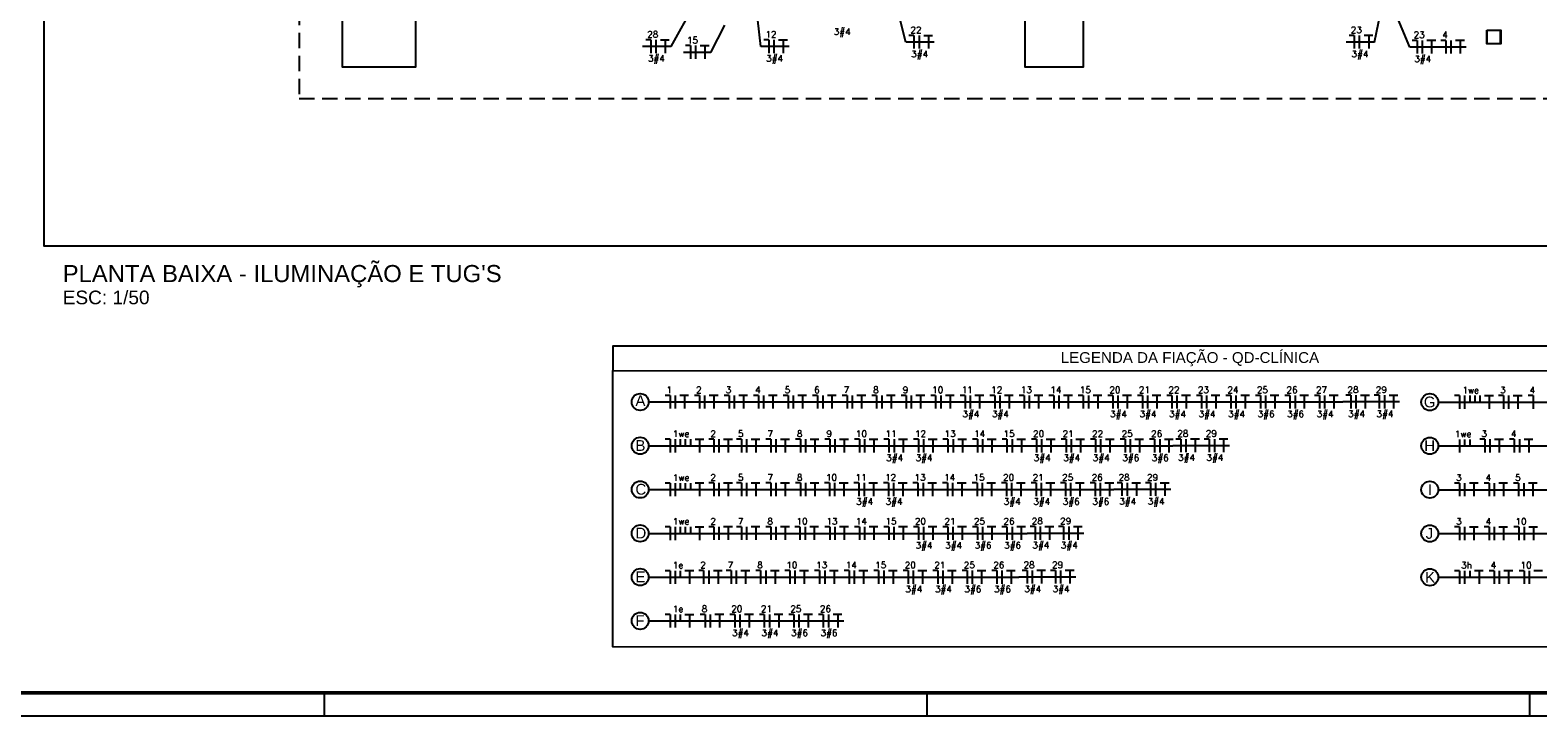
# Model space of a CAD drawing. Extents: x 40.7 to 91.7, y -216.6 to -187.2.
# Tile 2 of 19: x 52.1 to 74.2, y -216.6 to -206.5. Entities that reach past the tile are written whole.
import ezdxf

# ---------------------------------------------------------------- set-up
doc = ezdxf.new("R2010")
doc.units = 0
doc.header["$MEASUREMENT"] = 0
doc.linetypes.add('HIDDEN', pattern=[0.375, 0.25, -0.125])
doc.layers.get('0').update_dxf_attribs({"linetype": 'CONTINUOUS'})
for name, color, linetype in [('CIRCUITOS', 2, 'CONTINUOUS'), ('LINHA', 40, 'CONTINUOUS'), ('paredes1', 8, 'CONTINUOUS'), ('PRANCHA', 8, 'CONTINUOUS'), ('TEXTO', 4, 'CONTINUOUS')]:
    doc.layers.add(name, color=color, linetype=linetype)
doc.styles.add('ARIAL', font='arial.ttf')
doc.styles.add('ROMANS', font='romans')

# ---------------------------------------------------------------- blocks, each defined once
blk = doc.blocks.new('A1 1-50')
at = {"layer": 'PRANCHA'}
for p, q in [((3801.761, 242.703), (3801.761, 243.04)), ((3810.59, 242.703), (3810.59, 243.04)), ((3819.419, 242.703), (3819.419, 243.04)), ((3794.895, 242.703), (3837.076, 242.703))]:
    blk.add_line(p, q, dxfattribs=at)
at = {"layer": 'PRANCHA', "const_width": 0.0506}
blk.add_lwpolyline([(3795.739, 271.74), (3795.739, 243.04), (3836.739, 243.04), (3836.739, 271.74), (3795.739, 271.74)], dxfattribs=at)

msp = doc.modelspace()

# ---------------------------------------------------------------- hatches: boundary and pattern name
at = {"layer": 'paredes1'}
h = msp.add_hatch(dxfattribs=at)
h.set_pattern_fill('ANSI31', color=256, scale=7)
h.set_pattern_definition([(45, (-33.2647, 31.06415), (-0.6187184, 0.6187184), [])])
h.paths.add_polyline_path([(78.38, -196.29), (73.609, -196.29), (73.609, -206.545), (78.38, -206.545)])

# ---------------------------------------------------------------- linework, layer by layer
at = {"layer": 'CIRCUITOS'}
for p, q in [((61.154, -206.688), (61.081, -206.688)), ((61.154, -206.688), (61.154, -206.881)), ((61.228, -206.688), (61.228, -206.881)), ((61.297, -206.686), (61.426, -206.686)), ((61.364, -206.686), (61.364, -206.881)), ((62.885, -206.688), (62.812, -206.688)), ((62.885, -206.688), (62.885, -206.881)), ((62.959, -206.688), (62.959, -206.881)), ((63.028, -206.686), (63.157, -206.686)), ((63.095, -206.686), (63.095, -206.881)), ((65.011, -206.624), (64.938, -206.624)), ((65.011, -206.624), (65.011, -206.816)), ((65.085, -206.624), (65.085, -206.816)), ((65.154, -206.622), (65.283, -206.622)), ((65.222, -206.622), (65.222, -206.816)), ((71.462, -206.623), (71.389, -206.623)), ((71.462, -206.623), (71.462, -206.815)), ((71.536, -206.623), (71.536, -206.815)), ((71.605, -206.621), (71.734, -206.621)), ((71.673, -206.621), (71.673, -206.815)), ((72.382, -206.695), (72.31, -206.695)), ((72.382, -206.695), (72.382, -206.888)), ((72.457, -206.695), (72.457, -206.888)), ((72.526, -206.693), (72.655, -206.693)), ((72.593, -206.693), (72.593, -206.888)), ((72.802, -206.695), (72.73, -206.695)), ((72.802, -206.695), (72.802, -206.888)), ((72.877, -206.695), (72.877, -206.888)), ((72.946, -206.693), (73.075, -206.693)), ((73.013, -206.693), (73.013, -206.888)), ((61.736, -206.772), (61.664, -206.772)), ((61.736, -206.772), (61.736, -206.965)), ((61.811, -206.772), (61.811, -206.965)), ((61.88, -206.771), (62.009, -206.771)), ((61.947, -206.771), (61.947, -206.965)), ((61.437, -211.898), (61.364, -211.898)), ((61.437, -211.898), (61.437, -212.09)), ((61.511, -211.898), (61.511, -212.09)), ((61.58, -211.896), (61.709, -211.896)), ((61.648, -211.896), (61.648, -212.09)), ((61.869, -211.898), (61.797, -211.898)), ((61.869, -211.898), (61.869, -212.09)), ((61.944, -211.898), (61.944, -212.09)), ((62.013, -211.896), (62.142, -211.896)), ((62.08, -211.896), (62.08, -212.09)), ((62.302, -211.898), (62.229, -211.898)), ((62.302, -211.898), (62.302, -212.09)), ((62.376, -211.898), (62.376, -212.09)), ((62.445, -211.896), (62.574, -211.896)), ((62.513, -211.896), (62.513, -212.09)), ((62.734, -211.898), (62.662, -211.898)), ((62.734, -211.898), (62.734, -212.09)), ((62.809, -211.898), (62.809, -212.09)), ((62.878, -211.896), (63.007, -211.896)), ((62.945, -211.896), (62.945, -212.09)), ((63.167, -211.898), (63.094, -211.898)), ((63.167, -211.898), (63.167, -212.09)), ((63.241, -211.898), (63.241, -212.09)), ((63.31, -211.896), (63.439, -211.896)), ((63.378, -211.896), (63.378, -212.09)), ((63.599, -211.898), (63.527, -211.898)), ((63.599, -211.898), (63.599, -212.09)), ((63.674, -211.898), (63.674, -212.09)), ((63.743, -211.896), (63.872, -211.896)), ((63.81, -211.896), (63.81, -212.09)), ((64.032, -211.898), (63.959, -211.898)), ((64.032, -211.898), (64.032, -212.09)), ((64.106, -211.898), (64.106, -212.09)), ((64.175, -211.896), (64.304, -211.896)), ((64.243, -211.896), (64.243, -212.09)), ((64.464, -211.898), (64.392, -211.898)), ((64.464, -211.898), (64.464, -212.09)), ((64.539, -211.898), (64.539, -212.09)), ((64.608, -211.896), (64.737, -211.896)), ((64.675, -211.896), (64.675, -212.09)), ((64.897, -211.898), (64.824, -211.898)), ((64.897, -211.898), (64.897, -212.09)), ((64.971, -211.898), (64.971, -212.09)), ((65.04, -211.896), (65.169, -211.896)), ((65.108, -211.896), (65.108, -212.09)), ((65.329, -211.898), (65.257, -211.898)), ((65.329, -211.898), (65.329, -212.09)), ((65.404, -211.898), (65.404, -212.09)), ((65.473, -211.896), (65.602, -211.896)), ((65.54, -211.896), (65.54, -212.09)), ((65.762, -211.898), (65.689, -211.898)), ((65.762, -211.898), (65.762, -212.09)), ((65.836, -211.898), (65.836, -212.09)), ((65.905, -211.896), (66.034, -211.896)), ((65.973, -211.896), (65.973, -212.09)), ((66.194, -211.898), (66.122, -211.898)), ((66.194, -211.898), (66.194, -212.09)), ((66.269, -211.898), (66.269, -212.09)), ((66.338, -211.896), (66.467, -211.896)), ((66.405, -211.896), (66.405, -212.09)), ((66.627, -211.898), (66.554, -211.898)), ((66.627, -211.898), (66.627, -212.09)), ((66.701, -211.898), (66.701, -212.09)), ((66.77, -211.896), (66.899, -211.896)), ((66.838, -211.896), (66.838, -212.09)), ((67.059, -211.898), (66.987, -211.898)), ((67.059, -211.898), (67.059, -212.09)), ((67.134, -211.898), (67.134, -212.09)), ((67.203, -211.896), (67.332, -211.896)), ((67.27, -211.896), (67.27, -212.09)), ((67.492, -211.898), (67.419, -211.898)), ((67.492, -211.898), (67.492, -212.09)), ((67.566, -211.898), (67.566, -212.09)), ((67.635, -211.896), (67.764, -211.896)), ((67.703, -211.896), (67.703, -212.09)), ((67.924, -211.898), (67.852, -211.898)), ((67.924, -211.898), (67.924, -212.09)), ((67.999, -211.898), (67.999, -212.09)), ((68.068, -211.896), (68.197, -211.896)), ((68.135, -211.896), (68.135, -212.09)), ((68.357, -211.898), (68.284, -211.898)), ((68.357, -211.898), (68.357, -212.09)), ((68.431, -211.898), (68.431, -212.09)), ((68.5, -211.896), (68.629, -211.896)), ((68.568, -211.896), (68.568, -212.09)), ((68.789, -211.898), (68.717, -211.898)), ((68.789, -211.898), (68.789, -212.09)), ((68.864, -211.898), (68.864, -212.09)), ((68.933, -211.896), (69.062, -211.896)), ((69, -211.896), (69, -212.09)), ((69.222, -211.898), (69.149, -211.898)), ((69.222, -211.898), (69.222, -212.09)), ((69.296, -211.898), (69.296, -212.09)), ((69.365, -211.896), (69.494, -211.896)), ((69.432, -211.896), (69.432, -212.09)), ((69.654, -211.898), (69.582, -211.898)), ((69.654, -211.898), (69.654, -212.09)), ((69.729, -211.898), (69.729, -212.09)), ((69.798, -211.896), (69.927, -211.896)), ((69.865, -211.896), (69.865, -212.09)), ((70.087, -211.898), (70.014, -211.898)), ((70.087, -211.898), (70.087, -212.09)), ((70.161, -211.898), (70.161, -212.09)), ((70.23, -211.896), (70.359, -211.896)), ((70.297, -211.896), (70.297, -212.09)), ((70.519, -211.898), (70.447, -211.898)), ((70.519, -211.898), (70.519, -212.09)), ((70.594, -211.898), (70.594, -212.09)), ((70.663, -211.896), (70.792, -211.896)), ((70.73, -211.896), (70.73, -212.09)), ((70.952, -211.898), (70.879, -211.898)), ((70.952, -211.898), (70.952, -212.09)), ((71.026, -211.898), (71.026, -212.09)), ((71.095, -211.896), (71.224, -211.896)), ((71.162, -211.896), (71.162, -212.09)), ((71.412, -211.895), (71.339, -211.895)), ((71.412, -211.895), (71.412, -212.088)), ((71.487, -211.895), (71.487, -212.088)), ((71.555, -211.894), (71.685, -211.894)), ((71.623, -211.894), (71.623, -212.088)), ((71.828, -211.895), (71.756, -211.895)), ((71.828, -211.895), (71.828, -212.088)), ((71.903, -211.895), (71.903, -212.088)), ((71.972, -211.894), (72.101, -211.894)), ((72.039, -211.894), (72.039, -212.088)), ((73.004, -211.901), (72.932, -211.901)), ((73.004, -211.901), (73.004, -212.094)), ((73.079, -211.901), (73.079, -212.094)), ((73.153, -211.901), (73.153, -211.996)), ((73.228, -211.901), (73.228, -211.996)), ((73.302, -211.901), (73.302, -211.996)), ((73.371, -211.9), (73.5, -211.9)), ((73.439, -211.9), (73.439, -212.094)), ((73.649, -211.9), (73.576, -211.9)), ((73.649, -211.9), (73.649, -212.092)), ((73.723, -211.9), (73.723, -212.092)), ((73.792, -211.898), (73.921, -211.898)), ((73.859, -211.898), (73.859, -212.092)), ((74.081, -211.9), (74.009, -211.9)), ((74.081, -211.9), (74.081, -212.092)), ((61.437, -212.541), (61.364, -212.541)), ((61.437, -212.541), (61.437, -212.734)), ((61.511, -212.541), (61.511, -212.734)), ((61.586, -212.541), (61.586, -212.636)), ((61.661, -212.541), (61.661, -212.636)), ((61.735, -212.541), (61.735, -212.636)), ((61.804, -212.539), (61.933, -212.539)), ((61.871, -212.539), (61.871, -212.734)), ((62.079, -212.539), (62.006, -212.539)), ((62.079, -212.539), (62.079, -212.732)), ((62.154, -212.539), (62.154, -212.732)), ((62.222, -212.538), (62.352, -212.538)), ((62.29, -212.538), (62.29, -212.732)), ((62.482, -212.539), (62.41, -212.539)), ((62.482, -212.539), (62.482, -212.732)), ((62.557, -212.539), (62.557, -212.732)), ((62.626, -212.538), (62.755, -212.538)), ((62.693, -212.538), (62.693, -212.732)), ((62.914, -212.539), (62.841, -212.539)), ((62.914, -212.539), (62.914, -212.732)), ((62.989, -212.539), (62.989, -212.732)), ((63.057, -212.538), (63.187, -212.538)), ((63.125, -212.538), (63.125, -212.732)), ((63.347, -212.539), (63.274, -212.539)), ((63.347, -212.539), (63.347, -212.732)), ((63.421, -212.539), (63.421, -212.732)), ((63.49, -212.538), (63.619, -212.538)), ((63.557, -212.538), (63.557, -212.732)), ((63.779, -212.539), (63.706, -212.539)), ((63.779, -212.539), (63.779, -212.732)), ((63.854, -212.539), (63.854, -212.732)), ((63.922, -212.538), (64.052, -212.538)), ((63.99, -212.538), (63.99, -212.732)), ((64.211, -212.539), (64.139, -212.539)), ((64.211, -212.539), (64.211, -212.732)), ((64.286, -212.539), (64.286, -212.732)), ((64.355, -212.538), (64.484, -212.538)), ((64.422, -212.538), (64.422, -212.732)), ((64.644, -212.539), (64.571, -212.539)), ((64.644, -212.539), (64.644, -212.732)), ((64.719, -212.539), (64.719, -212.732)), ((64.787, -212.538), (64.917, -212.538)), ((64.855, -212.538), (64.855, -212.732)), ((65.076, -212.539), (65.004, -212.539)), ((65.076, -212.539), (65.076, -212.732)), ((65.151, -212.539), (65.151, -212.732)), ((65.22, -212.538), (65.349, -212.538)), ((65.287, -212.538), (65.287, -212.732)), ((65.509, -212.539), (65.436, -212.539)), ((65.509, -212.539), (65.509, -212.732)), ((65.584, -212.539), (65.584, -212.732)), ((65.652, -212.538), (65.781, -212.538)), ((65.72, -212.538), (65.72, -212.732)), ((65.941, -212.539), (65.869, -212.539)), ((65.941, -212.539), (65.941, -212.732)), ((66.016, -212.539), (66.016, -212.732)), ((66.085, -212.538), (66.214, -212.538)), ((66.152, -212.538), (66.152, -212.732)), ((66.374, -212.539), (66.301, -212.539)), ((66.374, -212.539), (66.374, -212.732)), ((66.448, -212.539), (66.448, -212.732)), ((66.517, -212.538), (66.646, -212.538)), ((66.585, -212.538), (66.585, -212.732)), ((66.806, -212.539), (66.734, -212.539)), ((66.806, -212.539), (66.806, -212.732)), ((66.881, -212.539), (66.881, -212.732)), ((66.95, -212.538), (67.079, -212.538)), ((67.017, -212.538), (67.017, -212.732)), ((67.239, -212.539), (67.166, -212.539)), ((67.239, -212.539), (67.239, -212.732)), ((67.313, -212.539), (67.313, -212.732)), ((67.382, -212.538), (67.511, -212.538)), ((67.45, -212.538), (67.45, -212.732)), ((67.671, -212.539), (67.599, -212.539)), ((67.671, -212.539), (67.671, -212.732)), ((67.746, -212.539), (67.746, -212.732)), ((67.815, -212.538), (67.944, -212.538)), ((67.882, -212.538), (67.882, -212.732)), ((68.104, -212.539), (68.031, -212.539)), ((68.104, -212.539), (68.104, -212.732)), ((68.178, -212.539), (68.178, -212.732)), ((68.247, -212.538), (68.376, -212.538)), ((68.315, -212.538), (68.315, -212.732)), ((68.536, -212.539), (68.464, -212.539)), ((68.536, -212.539), (68.536, -212.732)), ((68.611, -212.539), (68.611, -212.732)), ((68.68, -212.538), (68.809, -212.538)), ((68.747, -212.538), (68.747, -212.732)), ((68.921, -212.537), (68.848, -212.537)), ((68.921, -212.537), (68.921, -212.729)), ((68.995, -212.537), (68.995, -212.729)), ((69.064, -212.535), (69.193, -212.535)), ((69.131, -212.535), (69.131, -212.729)), ((69.337, -212.537), (69.264, -212.537)), ((69.337, -212.537), (69.337, -212.729)), ((69.412, -212.537), (69.412, -212.729)), ((69.481, -212.535), (69.61, -212.535)), ((69.548, -212.535), (69.548, -212.729)), ((73.004, -212.543), (73.004, -212.735)), ((73.079, -212.543), (73.079, -212.637)), ((73.153, -212.543), (73.153, -212.637)), ((73.375, -212.541), (73.302, -212.541)), ((73.375, -212.541), (73.375, -212.734)), ((73.449, -212.541), (73.449, -212.734)), ((73.518, -212.539), (73.647, -212.539)), ((73.585, -212.539), (73.585, -212.734)), ((73.807, -212.541), (73.734, -212.541)), ((73.807, -212.541), (73.807, -212.734)), ((73.882, -212.541), (73.882, -212.734)), ((73.951, -212.539), (74.08, -212.539)), ((74.018, -212.539), (74.018, -212.734)), ((61.437, -213.183), (61.364, -213.183)), ((61.437, -213.183), (61.437, -213.375)), ((61.511, -213.183), (61.511, -213.375)), ((61.586, -213.183), (61.586, -213.277)), ((61.661, -213.183), (61.661, -213.277)), ((61.735, -213.183), (61.735, -213.277)), ((61.804, -213.181), (61.933, -213.181)), ((61.871, -213.181), (61.871, -213.375)), ((62.079, -213.181), (62.006, -213.181)), ((62.079, -213.181), (62.079, -213.373)), ((62.154, -213.181), (62.154, -213.373)), ((62.222, -213.179), (62.352, -213.179)), ((62.29, -213.179), (62.29, -213.373)), ((62.482, -213.181), (62.41, -213.181)), ((62.482, -213.181), (62.482, -213.373)), ((62.557, -213.181), (62.557, -213.373)), ((62.626, -213.179), (62.755, -213.179)), ((62.693, -213.179), (62.693, -213.373)), ((62.914, -213.181), (62.841, -213.181)), ((62.914, -213.181), (62.914, -213.373)), ((62.989, -213.181), (62.989, -213.373)), ((63.057, -213.179), (63.187, -213.179)), ((63.125, -213.179), (63.125, -213.373)), ((63.347, -213.181), (63.274, -213.181)), ((63.347, -213.181), (63.347, -213.373)), ((63.421, -213.181), (63.421, -213.373)), ((63.49, -213.179), (63.619, -213.179)), ((63.557, -213.179), (63.557, -213.373)), ((63.773, -213.181), (63.7, -213.181)), ((63.773, -213.181), (63.773, -213.373)), ((63.847, -213.181), (63.847, -213.373)), ((63.916, -213.179), (64.045, -213.179)), ((63.983, -213.179), (63.983, -213.373)), ((64.205, -213.181), (64.132, -213.181)), ((64.205, -213.181), (64.205, -213.373)), ((64.28, -213.181), (64.28, -213.373)), ((64.348, -213.179), (64.478, -213.179)), ((64.416, -213.179), (64.416, -213.373)), ((64.638, -213.181), (64.565, -213.181)), ((64.638, -213.181), (64.638, -213.373)), ((64.712, -213.181), (64.712, -213.373)), ((64.781, -213.179), (64.91, -213.179)), ((64.848, -213.179), (64.848, -213.373)), ((65.07, -213.181), (64.997, -213.181)), ((65.07, -213.181), (65.07, -213.373)), ((65.145, -213.181), (65.145, -213.373)), ((65.213, -213.179), (65.343, -213.179)), ((65.281, -213.179), (65.281, -213.373)), ((65.503, -213.181), (65.43, -213.181)), ((65.503, -213.181), (65.503, -213.373)), ((65.577, -213.181), (65.577, -213.373)), ((65.646, -213.179), (65.775, -213.179)), ((65.713, -213.179), (65.713, -213.373)), ((65.935, -213.181), (65.862, -213.181)), ((65.935, -213.181), (65.935, -213.373)), ((66.01, -213.181), (66.01, -213.373)), ((66.078, -213.179), (66.208, -213.179)), ((66.146, -213.179), (66.146, -213.373)), ((66.368, -213.181), (66.295, -213.181)), ((66.368, -213.181), (66.368, -213.373)), ((66.442, -213.181), (66.442, -213.373)), ((66.511, -213.179), (66.64, -213.179)), ((66.578, -213.179), (66.578, -213.373)), ((66.8, -213.181), (66.727, -213.181)), ((66.8, -213.181), (66.8, -213.373)), ((66.875, -213.181), (66.875, -213.373)), ((66.943, -213.179), (67.073, -213.179)), ((67.011, -213.179), (67.011, -213.373)), ((67.232, -213.181), (67.16, -213.181)), ((67.232, -213.181), (67.232, -213.373)), ((67.307, -213.181), (67.307, -213.373)), ((67.376, -213.179), (67.505, -213.179)), ((67.443, -213.179), (67.443, -213.373)), ((67.665, -213.181), (67.592, -213.181)), ((67.665, -213.181), (67.665, -213.373)), ((67.74, -213.181), (67.74, -213.373)), ((67.808, -213.179), (67.937, -213.179)), ((67.876, -213.179), (67.876, -213.373)), ((68.059, -213.178), (67.987, -213.178)), ((68.059, -213.178), (68.059, -213.371)), ((68.134, -213.178), (68.134, -213.371)), ((68.203, -213.177), (68.332, -213.177)), ((68.27, -213.177), (68.27, -213.371)), ((68.476, -213.178), (68.403, -213.178)), ((68.476, -213.178), (68.476, -213.371)), ((68.55, -213.178), (68.55, -213.371)), ((68.619, -213.177), (68.748, -213.177)), ((68.687, -213.177), (68.687, -213.371)), ((73.004, -213.183), (72.932, -213.183)), ((73.004, -213.183), (73.004, -213.375)), ((73.079, -213.183), (73.079, -213.375)), ((73.148, -213.181), (73.277, -213.181)), ((73.215, -213.181), (73.215, -213.375)), ((73.437, -213.183), (73.364, -213.183)), ((73.437, -213.183), (73.437, -213.375)), ((73.511, -213.183), (73.511, -213.375)), ((73.58, -213.181), (73.709, -213.181)), ((73.648, -213.181), (73.648, -213.375)), ((73.869, -213.183), (73.797, -213.183)), ((73.869, -213.183), (73.869, -213.375)), ((73.944, -213.183), (73.944, -213.375)), ((74.013, -213.181), (74.142, -213.181)), ((74.08, -213.181), (74.08, -213.375)), ((61.804, -213.823), (61.933, -213.823)), ((61.871, -213.823), (61.871, -214.017)), ((62.079, -213.823), (62.006, -213.823)), ((62.079, -213.823), (62.079, -214.015)), ((62.154, -213.823), (62.154, -214.015)), ((62.222, -213.821), (62.352, -213.821)), ((62.29, -213.821), (62.29, -214.015)), ((62.482, -213.823), (62.409, -213.823)), ((62.482, -213.823), (62.482, -214.015)), ((62.556, -213.823), (62.556, -214.015)), ((62.625, -213.821), (62.754, -213.821)), ((62.692, -213.821), (62.692, -214.015)), ((62.914, -213.823), (62.841, -213.823)), ((62.914, -213.823), (62.914, -214.015)), ((62.989, -213.823), (62.989, -214.015)), ((63.057, -213.821), (63.187, -213.821)), ((63.125, -213.821), (63.125, -214.015)), ((63.34, -213.823), (63.267, -213.823)), ((63.34, -213.823), (63.34, -214.015)), ((63.415, -213.823), (63.415, -214.015)), ((63.484, -213.821), (63.613, -213.821)), ((63.551, -213.821), (63.551, -214.015)), ((63.778, -213.823), (63.705, -213.823)), ((63.778, -213.823), (63.778, -214.015)), ((63.853, -213.823), (63.853, -214.015)), ((63.922, -213.821), (64.051, -213.821)), ((63.989, -213.821), (63.989, -214.015)), ((64.211, -213.823), (64.138, -213.823)), ((64.211, -213.823), (64.211, -214.015)), ((64.285, -213.823), (64.285, -214.015)), ((64.354, -213.821), (64.483, -213.821)), ((64.421, -213.821), (64.421, -214.015)), ((64.643, -213.823), (64.57, -213.823)), ((64.643, -213.823), (64.643, -214.015)), ((64.718, -213.823), (64.718, -214.015)), ((64.787, -213.821), (64.916, -213.821)), ((64.854, -213.821), (64.854, -214.015)), ((65.076, -213.823), (65.003, -213.823)), ((65.076, -213.823), (65.076, -214.015)), ((65.15, -213.823), (65.15, -214.015)), ((65.219, -213.821), (65.348, -213.821)), ((65.286, -213.821), (65.286, -214.015)), ((65.508, -213.823), (65.435, -213.823)), ((65.508, -213.823), (65.508, -214.015)), ((65.583, -213.823), (65.583, -214.015)), ((65.651, -213.821), (65.781, -213.821)), ((65.719, -213.821), (65.719, -214.015)), ((65.941, -213.823), (65.868, -213.823)), ((65.941, -213.823), (65.941, -214.015)), ((66.015, -213.823), (66.015, -214.015)), ((66.084, -213.821), (66.213, -213.821)), ((66.151, -213.821), (66.151, -214.015)), ((66.373, -213.823), (66.3, -213.823)), ((66.373, -213.823), (66.373, -214.015)), ((66.448, -213.823), (66.448, -214.015)), ((66.516, -213.821), (66.646, -213.821)), ((66.584, -213.821), (66.584, -214.015)), ((66.787, -213.82), (66.714, -213.82)), ((66.787, -213.82), (66.787, -214.013)), ((66.862, -213.82), (66.862, -214.013)), ((66.93, -213.818), (67.06, -213.818)), ((66.998, -213.818), (66.998, -214.013)), ((67.203, -213.82), (67.131, -213.82)), ((67.203, -213.82), (67.203, -214.013)), ((67.278, -213.82), (67.278, -214.013)), ((67.347, -213.818), (67.476, -213.818)), ((67.414, -213.818), (67.414, -214.013)), ((73.148, -213.823), (73.277, -213.823)), ((73.215, -213.823), (73.215, -214.017)), ((73.58, -213.823), (73.709, -213.823)), ((73.648, -213.823), (73.648, -214.017)), ((74.018, -213.823), (74.147, -213.823)), ((74.086, -213.823), (74.086, -214.017)), ((61.437, -213.824), (61.364, -213.824)), ((61.437, -213.824), (61.437, -214.017)), ((61.511, -213.824), (61.511, -214.017)), ((61.586, -213.824), (61.586, -213.919)), ((61.661, -213.824), (61.661, -213.919)), ((61.735, -213.824), (61.735, -213.919)), ((73.004, -213.824), (72.932, -213.824)), ((73.004, -213.824), (73.004, -214.017)), ((73.079, -213.824), (73.079, -214.017)), ((73.437, -213.824), (73.364, -213.824)), ((73.437, -213.824), (73.437, -214.017)), ((73.511, -213.824), (73.511, -214.017)), ((73.875, -213.824), (73.802, -213.824)), ((73.875, -213.824), (73.875, -214.017)), ((73.949, -213.824), (73.949, -214.017)), ((61.437, -214.466), (61.364, -214.466)), ((61.437, -214.466), (61.437, -214.658)), ((61.511, -214.466), (61.511, -214.56)), ((61.511, -214.466), (61.511, -214.658)), ((61.586, -214.466), (61.586, -214.56)), ((61.586, -214.466), (61.586, -214.56)), ((61.655, -214.464), (61.784, -214.464)), ((61.722, -214.464), (61.722, -214.658)), ((61.93, -214.464), (61.857, -214.464)), ((61.93, -214.464), (61.93, -214.657)), ((62.004, -214.464), (62.004, -214.657)), ((62.073, -214.462), (62.202, -214.462)), ((62.141, -214.462), (62.141, -214.657)), ((62.332, -214.464), (62.26, -214.464)), ((62.332, -214.464), (62.332, -214.657)), ((62.407, -214.464), (62.407, -214.657)), ((62.476, -214.462), (62.605, -214.462)), ((62.543, -214.462), (62.543, -214.657)), ((62.765, -214.464), (62.692, -214.464)), ((62.765, -214.464), (62.765, -214.657)), ((62.839, -214.464), (62.839, -214.657)), ((62.908, -214.462), (63.037, -214.462)), ((62.976, -214.462), (62.976, -214.657)), ((63.191, -214.464), (63.118, -214.464)), ((63.191, -214.464), (63.191, -214.657)), ((63.266, -214.464), (63.266, -214.657)), ((63.334, -214.462), (63.464, -214.462)), ((63.402, -214.462), (63.402, -214.657)), ((63.629, -214.464), (63.556, -214.464)), ((63.629, -214.464), (63.629, -214.657)), ((63.704, -214.464), (63.704, -214.657)), ((63.772, -214.462), (63.902, -214.462)), ((63.84, -214.462), (63.84, -214.657)), ((64.062, -214.464), (63.989, -214.464)), ((64.062, -214.464), (64.062, -214.657)), ((64.136, -214.464), (64.136, -214.657)), ((64.205, -214.462), (64.334, -214.462)), ((64.272, -214.462), (64.272, -214.657)), ((64.494, -214.464), (64.421, -214.464)), ((64.494, -214.464), (64.494, -214.657)), ((64.569, -214.464), (64.569, -214.657)), ((64.637, -214.462), (64.767, -214.462)), ((64.705, -214.462), (64.705, -214.657)), ((64.926, -214.464), (64.854, -214.464)), ((64.926, -214.464), (64.926, -214.657)), ((65.001, -214.464), (65.001, -214.657)), ((65.07, -214.462), (65.199, -214.462)), ((65.137, -214.462), (65.137, -214.657)), ((65.359, -214.464), (65.286, -214.464)), ((65.359, -214.464), (65.359, -214.657)), ((65.434, -214.464), (65.434, -214.657)), ((65.502, -214.462), (65.631, -214.462)), ((65.57, -214.462), (65.57, -214.657)), ((65.791, -214.464), (65.719, -214.464)), ((65.791, -214.464), (65.791, -214.657)), ((65.866, -214.464), (65.866, -214.657)), ((65.935, -214.462), (66.064, -214.462)), ((66.002, -214.462), (66.002, -214.657)), ((66.224, -214.464), (66.151, -214.464)), ((66.224, -214.464), (66.224, -214.657)), ((66.298, -214.464), (66.298, -214.657)), ((66.367, -214.462), (66.496, -214.462)), ((66.435, -214.462), (66.435, -214.657)), ((66.668, -214.462), (66.595, -214.462)), ((66.668, -214.462), (66.668, -214.654)), ((66.742, -214.462), (66.742, -214.654)), ((66.811, -214.46), (66.94, -214.46)), ((66.879, -214.46), (66.879, -214.654)), ((67.084, -214.462), (67.012, -214.462)), ((67.084, -214.462), (67.084, -214.654)), ((67.159, -214.462), (67.159, -214.654)), ((67.228, -214.46), (67.357, -214.46)), ((67.295, -214.46), (67.295, -214.654)), ((73.004, -214.466), (72.932, -214.466)), ((73.004, -214.466), (73.004, -214.658)), ((73.079, -214.466), (73.079, -214.658)), ((73.153, -214.466), (73.153, -214.562)), ((73.222, -214.464), (73.351, -214.464)), ((73.29, -214.464), (73.29, -214.658)), ((73.511, -214.466), (73.439, -214.466)), ((73.511, -214.466), (73.511, -214.658)), ((73.586, -214.466), (73.586, -214.658)), ((73.655, -214.464), (73.784, -214.464)), ((73.722, -214.464), (73.722, -214.658)), ((73.949, -214.466), (73.877, -214.466)), ((73.949, -214.466), (73.949, -214.658)), ((74.024, -214.466), (74.024, -214.658)), ((74.093, -214.464), (74.222, -214.464)), ((61.437, -215.108), (61.364, -215.108)), ((61.437, -215.108), (61.437, -215.3)), ((61.511, -215.108), (61.511, -215.202)), ((61.511, -215.108), (61.511, -215.3)), ((61.586, -215.108), (61.586, -215.202)), ((61.586, -215.108), (61.586, -215.202)), ((61.655, -215.106), (61.784, -215.106)), ((61.722, -215.106), (61.722, -215.3)), ((61.951, -215.106), (61.878, -215.106)), ((61.951, -215.106), (61.951, -215.298)), ((62.026, -215.106), (62.026, -215.298)), ((62.095, -215.104), (62.224, -215.104)), ((62.162, -215.104), (62.162, -215.298)), ((62.386, -215.106), (62.313, -215.106)), ((62.386, -215.106), (62.386, -215.298)), ((62.46, -215.106), (62.46, -215.298)), ((62.529, -215.104), (62.658, -215.104)), ((62.597, -215.104), (62.597, -215.298)), ((62.818, -215.106), (62.746, -215.106)), ((62.818, -215.106), (62.818, -215.298)), ((62.893, -215.106), (62.893, -215.298)), ((62.962, -215.104), (63.091, -215.104)), ((63.029, -215.104), (63.029, -215.298)), ((63.251, -215.106), (63.178, -215.106)), ((63.251, -215.106), (63.251, -215.298)), ((63.325, -215.106), (63.325, -215.298)), ((63.394, -215.104), (63.523, -215.104)), ((63.462, -215.104), (63.462, -215.298)), ((63.683, -215.106), (63.611, -215.106)), ((63.683, -215.106), (63.683, -215.298)), ((63.758, -215.106), (63.758, -215.298)), ((63.827, -215.104), (63.956, -215.104)), ((63.894, -215.104), (63.894, -215.298))]:
    msp.add_line(p, q, dxfattribs=at)
at = {"layer": 'LINHA'}
for p, q in [((72.275, -206.794), (71.937, -205.987)), ((61.452, -206.787), (61.789, -206.179)), ((62.766, -206.787), (62.697, -206.183)), ((64.893, -206.722), (64.756, -206.179)), ((71.76, -206.721), (71.869, -206.179)), ((62.034, -206.871), (62.241, -206.474)), ((65.309, -206.722), (64.893, -206.722)), ((71.76, -206.721), (71.344, -206.721)), ((61.452, -206.787), (61.035, -206.787)), ((62.034, -206.871), (61.637, -206.871)), ((63.183, -206.787), (62.766, -206.787)), ((73.102, -206.794), (72.275, -206.794)), ((61.125, -211.994), (71.294, -211.994)), ((71.71, -211.994), (71.294, -211.994)), ((72.127, -211.994), (71.71, -211.994)), ((72.692, -211.996), (76.988, -211.996)), ((61.125, -212.636), (68.802, -212.636)), ((69.219, -212.636), (68.802, -212.636)), ((69.635, -212.636), (69.219, -212.636)), ((72.692, -212.637), (75.811, -212.637)), ((61.125, -213.277), (67.941, -213.277)), ((68.358, -213.277), (67.941, -213.277)), ((68.774, -213.277), (68.358, -213.277)), ((72.692, -213.279), (75.449, -213.279)), ((61.125, -213.919), (66.669, -213.919)), ((67.085, -213.919), (66.669, -213.919)), ((67.502, -213.919), (67.085, -213.919)), ((72.692, -213.921), (75.07, -213.921)), ((61.125, -214.56), (66.55, -214.56)), ((66.966, -214.56), (66.55, -214.56)), ((67.382, -214.56), (66.966, -214.56)), ((72.692, -214.562), (75.107, -214.562)), ((61.125, -215.202), (63.983, -215.202))]:
    msp.add_line(p, q, dxfattribs=at)
at = {"layer": 'LINHA', "color": 1}
for points in [[(60.598, -211.535), (77.356, -211.537), (77.356, -211.178), (60.598, -211.176)], [(60.598, -211.535), (77.356, -211.537), (77.356, -215.585), (60.598, -215.583)]]:
    msp.add_lwpolyline(points, close=True, dxfattribs=at)
at = {"layer": 'LINHA'}
for centre in [(61, -211.994), (72.568, -211.996), (61, -212.636), (72.568, -212.637), (61, -213.277), (72.568, -213.279), (61, -213.919), (72.568, -213.921), (61, -214.56), (72.568, -214.562), (61, -215.202)]:
    msp.add_circle(centre, 0.124, dxfattribs=at)
at = {"layer": 'paredes1', "linetype": 'HIDDEN', "ltscale": 0.9}
for p, q in [((56.004, -195.108), (56.004, -207.545)), ((56.004, -207.545), (78.38, -207.545))]:
    msp.add_line(p, q, dxfattribs=at)
at = {"layer": 'paredes1'}
msp.add_line((67.489, -207.09), (66.639, -207.09), dxfattribs=at)
for points in [[(52.269, -189.436), (78.38, -189.436), (78.38, -209.709), (52.269, -209.709)], [(56.639, -206.04), (57.709, -206.04), (57.709, -207.09), (56.639, -207.09)], [(66.639, -206.21), (67.489, -206.21), (67.489, -207.09), (66.639, -207.09)], [(73.402, -206.545), (73.602, -206.545), (73.602, -206.745), (73.402, -206.745)], [(73.407, -206.545), (73.607, -206.545), (73.607, -206.745), (73.407, -206.745)], [(73.407, -206.545), (73.607, -206.545), (73.607, -206.745), (73.407, -206.745)]]:
    msp.add_lwpolyline(points, close=True, dxfattribs=at)

# ---------------------------------------------------------------- block references
msp.add_blockref('A1 1-50', (-3745.384, -459.296))

# ---------------------------------------------------------------- texts
at = {"layer": 'CIRCUITOS'}
for s, height, style, p in [('3#4', 0.0945, 'ROMANS', (63.836, -206.615)), ('22', 0.0945, 'ROMANS', (64.96, -206.59)), ('23', 0.0945, 'ROMANS', (71.411, -206.589)), ('28', 0.0945, 'ROMANS', (61.103, -206.654)), ('15', 0.0945, 'ROMANS', (61.686, -206.739)), ('12', 0.0945, 'ROMANS', (62.834, -206.654)), ('23', 0.0945, 'ROMANS', (72.332, -206.661)), ('4', 0.0945, 'ROMANS', (72.752, -206.661)), ('3#4', 0.0945, 'ROMANS', (61.114, -207.007)), ('3#4', 0.0945, 'ROMANS', (62.845, -207.007)), ('3#4', 0.0945, 'ROMANS', (64.971, -206.943)), ('3#4', 0.0945, 'ROMANS', (71.422, -206.942)), ('3#4', 0.0945, 'ROMANS', (72.342, -207.014)), ('LEGENDA DA FIAÇÃO - QD-CLÍNICA', 0.1584, 'ARIAL', (67.161, -211.422)), ('1', 0.0945, 'ROMANS', (61.387, -211.864)), ('2', 0.0945, 'ROMANS', (61.819, -211.864)), ('3', 0.0945, 'ROMANS', (62.252, -211.864)), ('4', 0.0945, 'ROMANS', (62.684, -211.864)), ('5', 0.0945, 'ROMANS', (63.117, -211.864)), ('6', 0.0945, 'ROMANS', (63.549, -211.864)), ('7', 0.0945, 'ROMANS', (63.982, -211.864)), ('8', 0.0945, 'ROMANS', (64.414, -211.864)), ('9', 0.0945, 'ROMANS', (64.846, -211.864)), ('10', 0.0945, 'ROMANS', (65.279, -211.864)), ('11', 0.0945, 'ROMANS', (65.711, -211.864)), ('12', 0.0945, 'ROMANS', (66.144, -211.864)), ('13', 0.0945, 'ROMANS', (66.576, -211.864)), ('14', 0.0945, 'ROMANS', (67.009, -211.864)), ('15', 0.0945, 'ROMANS', (67.441, -211.864)), ('20', 0.0945, 'ROMANS', (67.874, -211.864)), ('21', 0.0945, 'ROMANS', (68.306, -211.864)), ('22', 0.0945, 'ROMANS', (68.739, -211.864)), ('23', 0.0945, 'ROMANS', (69.171, -211.864)), ('24', 0.0945, 'ROMANS', (69.604, -211.864)), ('25', 0.0945, 'ROMANS', (70.036, -211.864)), ('26', 0.0945, 'ROMANS', (70.469, -211.864)), ('27', 0.0945, 'ROMANS', (70.901, -211.864)), ('28', 0.0945, 'ROMANS', (71.362, -211.862)), ('29', 0.0945, 'ROMANS', (71.778, -211.862)), ('1we', 0.0945, 'ROMANS', (73.046, -211.868)), ('3', 0.0945, 'ROMANS', (73.598, -211.866)), ('4', 0.0945, 'ROMANS', (74.031, -211.866)), ('A', 0.158, 'ARIAL', (60.93, -212.054)), ('G', 0.158, 'ARIAL', (72.481, -212.073)), ('3#4', 0.0945, 'ROMANS', (65.722, -212.217)), ('3#4', 0.0945, 'ROMANS', (66.154, -212.217)), ('3#4', 0.0945, 'ROMANS', (67.884, -212.217)), ('3#4', 0.0945, 'ROMANS', (68.317, -212.217)), ('3#4', 0.0945, 'ROMANS', (68.749, -212.217)), ('3#4', 0.0945, 'ROMANS', (69.182, -212.217)), ('3#4', 0.0945, 'ROMANS', (69.614, -212.217)), ('3#6', 0.0945, 'ROMANS', (70.047, -212.217)), ('3#6', 0.0945, 'ROMANS', (70.479, -212.217)), ('3#4', 0.0945, 'ROMANS', (70.912, -212.217)), ('3#4', 0.0945, 'ROMANS', (71.372, -212.215)), ('3#4', 0.0945, 'ROMANS', (71.788, -212.215)), ('1we', 0.0945, 'ROMANS', (61.479, -212.507)), ('2', 0.0945, 'ROMANS', (62.029, -212.506)), ('5', 0.0945, 'ROMANS', (62.432, -212.506)), ('7', 0.0945, 'ROMANS', (62.864, -212.506)), ('8', 0.0945, 'ROMANS', (63.296, -212.506)), ('9', 0.0945, 'ROMANS', (63.729, -212.506)), ('10', 0.0945, 'ROMANS', (64.161, -212.506)), ('11', 0.0945, 'ROMANS', (64.594, -212.506)), ('12', 0.0945, 'ROMANS', (65.026, -212.506)), ('13', 0.0945, 'ROMANS', (65.459, -212.506)), ('14', 0.0945, 'ROMANS', (65.891, -212.506)), ('15', 0.0945, 'ROMANS', (66.324, -212.506)), ('20', 0.0945, 'ROMANS', (66.756, -212.506)), ('21', 0.0945, 'ROMANS', (67.189, -212.506)), ('22', 0.0945, 'ROMANS', (67.621, -212.506)), ('25', 0.0945, 'ROMANS', (68.054, -212.506)), ('26', 0.0945, 'ROMANS', (68.486, -212.506)), ('28', 0.0945, 'ROMANS', (68.87, -212.503)), ('29', 0.0945, 'ROMANS', (69.287, -212.503)), ('1we', 0.0945, 'ROMANS', (72.936, -212.509)), ('3', 0.0945, 'ROMANS', (73.324, -212.507)), ('4', 0.0945, 'ROMANS', (73.757, -212.507)), ('B', 0.158, 'ARIAL', (60.93, -212.711)), ('H', 0.158, 'ARIAL', (72.487, -212.714)), ('3#4', 0.0945, 'ROMANS', (64.604, -212.859)), ('3#4', 0.0945, 'ROMANS', (65.036, -212.859)), ('3#4', 0.0945, 'ROMANS', (66.766, -212.859)), ('3#4', 0.0945, 'ROMANS', (67.199, -212.859)), ('3#4', 0.0945, 'ROMANS', (67.631, -212.859)), ('3#6', 0.0945, 'ROMANS', (68.064, -212.859)), ('3#6', 0.0945, 'ROMANS', (68.496, -212.859)), ('3#4', 0.0945, 'ROMANS', (68.881, -212.856)), ('3#4', 0.0945, 'ROMANS', (69.297, -212.856)), ('1we', 0.0945, 'ROMANS', (61.479, -213.149)), ('2', 0.0945, 'ROMANS', (62.029, -213.147)), ('5', 0.0945, 'ROMANS', (62.432, -213.147)), ('7', 0.0945, 'ROMANS', (62.864, -213.147)), ('8', 0.0945, 'ROMANS', (63.296, -213.147)), ('10', 0.0945, 'ROMANS', (63.722, -213.147)), ('11', 0.0945, 'ROMANS', (64.155, -213.147)), ('12', 0.0945, 'ROMANS', (64.587, -213.147)), ('13', 0.0945, 'ROMANS', (65.02, -213.147)), ('14', 0.0945, 'ROMANS', (65.452, -213.147)), ('15', 0.0945, 'ROMANS', (65.885, -213.147)), ('20', 0.0945, 'ROMANS', (66.317, -213.147)), ('21', 0.0945, 'ROMANS', (66.75, -213.147)), ('25', 0.0945, 'ROMANS', (67.182, -213.147)), ('26', 0.0945, 'ROMANS', (67.615, -213.147)), ('28', 0.0945, 'ROMANS', (68.009, -213.145)), ('29', 0.0945, 'ROMANS', (68.426, -213.145)), ('3', 0.0945, 'ROMANS', (72.954, -213.149)), ('4', 0.0945, 'ROMANS', (73.386, -213.149)), ('5', 0.0945, 'ROMANS', (73.819, -213.149)), ('C', 0.158, 'ARIAL', (60.93, -213.352)), ('I', 0.158, 'ARIAL', (72.54, -213.357)), ('3#4', 0.0945, 'ROMANS', (64.165, -213.5)), ('3#4', 0.0945, 'ROMANS', (64.597, -213.5)), ('3#4', 0.0945, 'ROMANS', (66.327, -213.5)), ('3#4', 0.0945, 'ROMANS', (66.76, -213.5)), ('3#6', 0.0945, 'ROMANS', (67.192, -213.5)), ('3#6', 0.0945, 'ROMANS', (67.625, -213.5)), ('3#4', 0.0945, 'ROMANS', (68.019, -213.498)), ('3#4', 0.0945, 'ROMANS', (68.436, -213.498)), ('1we', 0.0945, 'ROMANS', (61.479, -213.791)), ('2', 0.0945, 'ROMANS', (62.029, -213.789)), ('7', 0.0945, 'ROMANS', (62.431, -213.789)), ('8', 0.0945, 'ROMANS', (62.864, -213.789)), ('10', 0.0945, 'ROMANS', (63.29, -213.789)), ('13', 0.0945, 'ROMANS', (63.728, -213.789)), ('14', 0.0945, 'ROMANS', (64.16, -213.789)), ('15', 0.0945, 'ROMANS', (64.593, -213.789)), ('20', 0.0945, 'ROMANS', (65.025, -213.789)), ('21', 0.0945, 'ROMANS', (65.458, -213.789)), ('25', 0.0945, 'ROMANS', (65.89, -213.789)), ('26', 0.0945, 'ROMANS', (66.323, -213.789)), ('28', 0.0945, 'ROMANS', (66.737, -213.786)), ('29', 0.0945, 'ROMANS', (67.153, -213.786)), ('3', 0.0945, 'ROMANS', (72.954, -213.791)), ('4', 0.0945, 'ROMANS', (73.386, -213.791)), ('10', 0.0945, 'ROMANS', (73.825, -213.791)), ('D', 0.158, 'ARIAL', (60.93, -213.994)), ('3#4', 0.0945, 'ROMANS', (66.747, -214.139)), ('3#4', 0.0945, 'ROMANS', (67.163, -214.139)), ('J', 0.158, 'ARIAL', (72.508, -213.999)), ('3#4', 0.0945, 'ROMANS', (65.035, -214.142)), ('3#4', 0.0945, 'ROMANS', (65.468, -214.142)), ('3#6', 0.0945, 'ROMANS', (65.9, -214.142)), ('3#6', 0.0945, 'ROMANS', (66.333, -214.142)), ('E', 0.158, 'ARIAL', (60.93, -214.635)), ('1e', 0.0945, 'ROMANS', (61.479, -214.432)), ('2', 0.0945, 'ROMANS', (61.88, -214.43)), ('7', 0.0945, 'ROMANS', (62.282, -214.43)), ('8', 0.0945, 'ROMANS', (62.715, -214.43)), ('10', 0.0945, 'ROMANS', (63.141, -214.43)), ('13', 0.0945, 'ROMANS', (63.579, -214.43)), ('14', 0.0945, 'ROMANS', (64.011, -214.43)), ('15', 0.0945, 'ROMANS', (64.444, -214.43)), ('20', 0.0945, 'ROMANS', (64.876, -214.43)), ('21', 0.0945, 'ROMANS', (65.309, -214.43)), ('25', 0.0945, 'ROMANS', (65.741, -214.43)), ('26', 0.0945, 'ROMANS', (66.174, -214.43)), ('28', 0.0945, 'ROMANS', (66.617, -214.428)), ('29', 0.0945, 'ROMANS', (67.034, -214.428)), ('K', 0.158, 'ARIAL', (72.5, -214.641)), ('3h', 0.0945, 'ROMANS', (73.028, -214.432)), ('4', 0.0945, 'ROMANS', (73.461, -214.432)), ('10', 0.0945, 'ROMANS', (73.899, -214.432)), ('3#4', 0.0945, 'ROMANS', (64.886, -214.783)), ('3#4', 0.0945, 'ROMANS', (65.319, -214.783)), ('3#6', 0.0945, 'ROMANS', (65.751, -214.783)), ('3#6', 0.0945, 'ROMANS', (66.184, -214.783)), ('3#4', 0.0945, 'ROMANS', (66.628, -214.781)), ('3#4', 0.0945, 'ROMANS', (67.044, -214.781)), ('F', 0.158, 'ARIAL', (60.93, -215.277)), ('1e', 0.0945, 'ROMANS', (61.479, -215.074)), ('8', 0.0945, 'ROMANS', (61.901, -215.072)), ('20', 0.0945, 'ROMANS', (62.335, -215.072)), ('21', 0.0945, 'ROMANS', (62.768, -215.072)), ('25', 0.0945, 'ROMANS', (63.2, -215.072)), ('26', 0.0945, 'ROMANS', (63.633, -215.072)), ('3#4', 0.0945, 'ROMANS', (62.346, -215.425)), ('3#4', 0.0945, 'ROMANS', (62.778, -215.425)), ('3#6', 0.0945, 'ROMANS', (63.211, -215.425)), ('3#6', 0.0945, 'ROMANS', (63.643, -215.425))]:
    msp.add_text(s, height=height, dxfattribs=dict(at, style=style)).set_placement(p)
at = {"layer": 'TEXTO', "style": 'ARIAL'}
msp.add_text("PLANTA BAIXA - ILUMINAÇÃO E TUG'S", height=0.25, dxfattribs=at).set_placement((52.539, -210.237))
at = {"layer": 'TEXTO', "color": 2, "style": 'ARIAL'}
msp.add_text('ESC: 1/50', height=0.2, dxfattribs=at).set_placement((52.539, -210.562))

doc.saveas('drawing.dxf')
